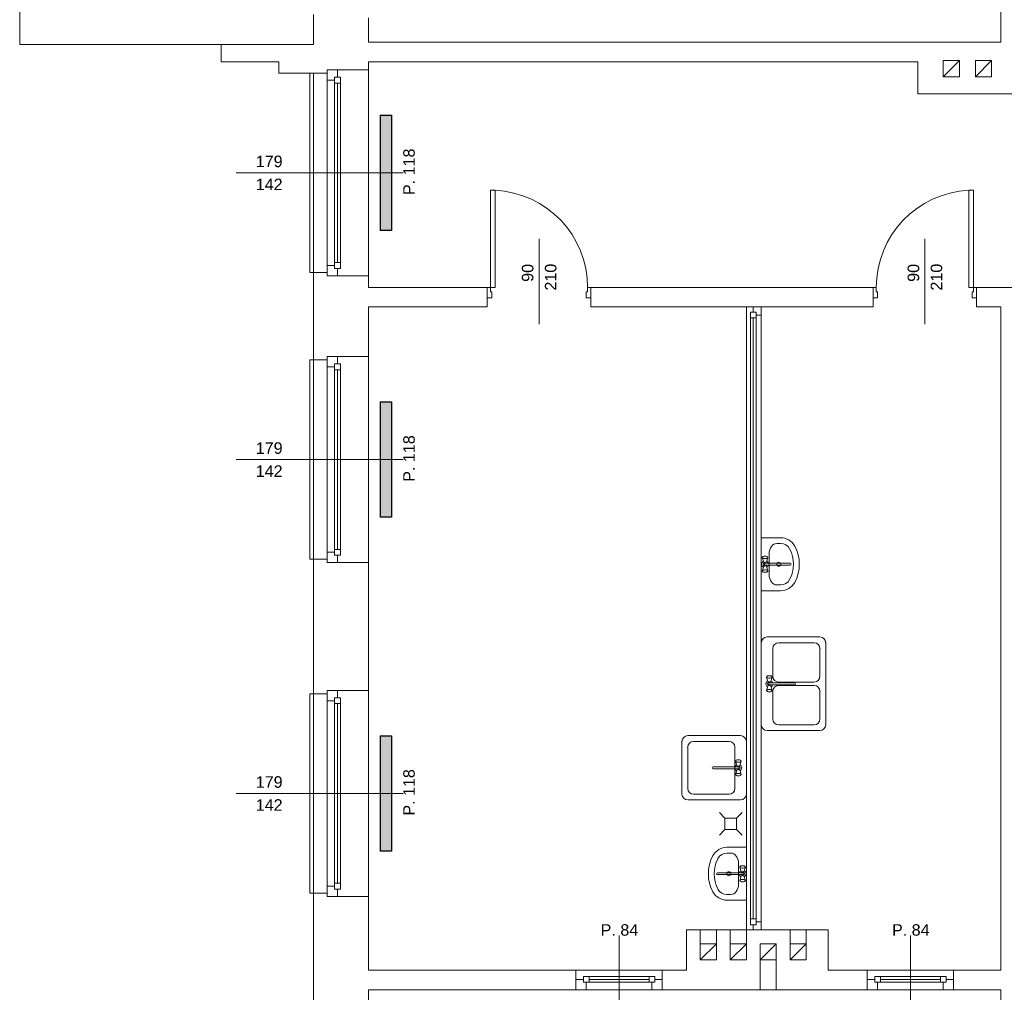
# Model space of a CAD drawing. Header units: millimetres. Extents: x 12683 to 90307, y 30842 to 62253.
# Tile 56 of 152: x 42793 to 43648, y 42301 to 43146. Entities that reach past the tile are written whole.
import ezdxf

# ---------------------------------------------------------------- set-up
doc = ezdxf.new("R2010")
doc.units = ezdxf.units.MM
doc.header["$LTSCALE"] = 0.6
for name, color, linetype, lineweight in [('zzz_podklady_drzwi_opisy', 252, 'Continuous', 15), ('zzz_podklady_okna_opisy', 252, 'Continuous', 15), ('zzz_podklady_sciany', 252, 'Continuous', 15)]:
    doc.layers.add(name, color=color, linetype=linetype, lineweight=lineweight)
doc.layers.add('zzz_podklady_grzejniki_ist', color=252, linetype='Continuous')
doc.styles.add('GENERATED_STYLE_1', font='ARIAL.TTF')

msp = doc.modelspace()

# ---------------------------------------------------------------- hatches: boundary and pattern name
at = {"layer": 'zzz_podklady_grzejniki_ist'}
for points in [[(43105.5, 42963.17), (43115.5, 42963.17), (43115.5, 43063.17), (43105.5, 43063.17)], [(43105.5, 42714.17), (43115.5, 42714.17), (43115.5, 42814.17), (43105.5, 42814.17)], [(43105.5, 42424.17), (43115.5, 42424.17), (43115.5, 42524.17), (43105.5, 42524.17)]]:
    msp.add_hatch(color=256, dxfattribs=at).paths.add_polyline_path(points, flags=0)

# ---------------------------------------------------------------- linework, layer by layer
at = {"layer": 'zzz_podklady_drzwi_opisy'}
for p, q in [((43201.3, 42913.67), (43201.3, 42998.07)), ((43201.3, 42998.07), (43205.3, 42998.07)), ((43205.3, 42998.07), (43205.3, 42913.67)), ((43620.7, 42998.07), (43616.7, 42998.07)), ((43616.7, 42998.07), (43616.7, 42913.67)), ((43620.7, 42913.67), (43620.7, 42998.07)), ((43243.5, 42955.81), (43243.5, 42881.67)), ((43578.5, 42955.81), (43578.5, 42881.67)), ((43198.5, 42913.67), (43201.3, 42913.67)), ((43201.3, 42913.67), (43201.3, 42909.67)), ((43205.3, 42913.67), (43201.3, 42913.67)), ((43285.7, 42909.67), (43285.7, 42913.67)), ((43285.7, 42913.67), (43288.5, 42913.67)), ((43536.3, 42913.67), (43533.5, 42913.67)), ((43536.3, 42909.67), (43536.3, 42913.67)), ((43616.7, 42913.67), (43620.7, 42913.67)), ((43623.5, 42913.67), (43620.7, 42913.67)), ((43620.7, 42913.67), (43620.7, 42909.67)), ((43202.5, 42904.67), (43198.5, 42904.67)), ((43201.3, 42909.67), (43202.5, 42909.67)), ((43202.5, 42909.67), (43202.5, 42904.67)), ((43284.5, 42904.67), (43284.5, 42909.67)), ((43284.5, 42909.67), (43285.7, 42909.67)), ((43288.5, 42904.67), (43284.5, 42904.67)), ((43533.5, 42904.67), (43537.5, 42904.67)), ((43537.5, 42909.67), (43536.3, 42909.67)), ((43537.5, 42904.67), (43537.5, 42909.67)), ((43620.7, 42909.67), (43619.5, 42909.67)), ((43619.5, 42909.67), (43619.5, 42904.67)), ((43619.5, 42904.67), (43623.5, 42904.67))]:
    msp.add_line(p, q, dxfattribs=at)
for centre, start, end in [((43201.3, 42913.67), 0, 87.28354), ((43620.7, 42913.67), 92.71646, 180)]:
    msp.add_arc(centre, 84.4, start, end, dxfattribs=at)
at = {"layer": 'zzz_podklady_grzejniki_ist'}
for p, q in [((43105.5, 43063.17), (43115.5, 43063.17)), ((43105.5, 43063.17), (43105.5, 42963.17)), ((43115.5, 43063.17), (43115.5, 42963.17)), ((43115.5, 42963.17), (43105.5, 42963.17)), ((43105.5, 42814.17), (43115.5, 42814.17)), ((43105.5, 42814.17), (43105.5, 42714.17)), ((43115.5, 42814.17), (43115.5, 42714.17)), ((43115.5, 42714.17), (43105.5, 42714.17)), ((43105.5, 42524.17), (43115.5, 42524.17)), ((43105.5, 42524.17), (43105.5, 42424.17)), ((43115.5, 42524.17), (43115.5, 42424.17)), ((43115.5, 42424.17), (43105.5, 42424.17))]:
    msp.add_line(p, q, dxfattribs=at)
at = {"layer": 'zzz_podklady_sciany'}
for p, q in [((42792.5, 43124.67), (42792.5, 43837.67)), ((43644.5, 43236.67), (43644.5, 43126.67)), ((43047.5, 43150.67), (43047.5, 43124.67)), ((43095.5, 43126.67), (43095.5, 43147.67)), ((43572.5, 43126.67), (43095.5, 43126.67)), ((43644.5, 43126.67), (43572.5, 43126.67)), ((42967.5, 43124.67), (42792.5, 43124.67)), ((43017.5, 43124.67), (42967.5, 43124.67)), ((42967.5, 43124.67), (42967.5, 43109.67)), ((43047.5, 43124.67), (43017.5, 43124.67)), ((42967.5, 43109.67), (43017.5, 43109.67)), ((43017.5, 43109.67), (43017.5, 43099.67)), ((43095.5, 43102.67), (43095.5, 43109.67)), ((43095.5, 43109.67), (43572.5, 43109.67)), ((43572.5, 43109.67), (43572.5, 43081.67)), ((43594.5, 43096.67), (43608.5, 43110.67)), ((43622.5, 43096.67), (43636.5, 43110.67)), ((43059.5, 43099.67), (43059.5, 43102.67)), ((43059.5, 43102.67), (43068.5, 43102.67)), ((43068.5, 43102.67), (43059.5, 43102.67)), ((43059.5, 43102.67), (43068.5, 43102.67)), ((43059.5, 43099.67), (43059.5, 43102.67)), ((43068.5, 43102.67), (43095.5, 43102.67)), ((43095.5, 42923.67), (43095.5, 43102.67)), ((43095.5, 42923.67), (43095.5, 43102.67)), ((43017.5, 43099.67), (43047.5, 43099.67)), ((43044.5, 42926.67), (43044.5, 43099.67)), ((43044.5, 43099.67), (43047.5, 43099.67)), ((43047.5, 43099.67), (43059.5, 43099.67)), ((43047.5, 42926.67), (43047.5, 43099.67)), ((43572.5, 43081.67), (43769.5, 43081.67)), ((43047.5, 42926.67), (43044.5, 42926.67)), ((43047.5, 42926.67), (43059.5, 42926.67)), ((43047.5, 42926.67), (43047.5, 42850.67)), ((43059.5, 42926.67), (43059.5, 42923.67)), ((43059.5, 42926.67), (43059.5, 42923.67)), ((43059.5, 42923.67), (43068.5, 42923.67)), ((43059.5, 42923.67), (43068.5, 42923.67)), ((43059.5, 42923.67), (43068.5, 42923.67)), ((43068.5, 42923.67), (43095.5, 42923.67)), ((43095.5, 42913.67), (43095.5, 42923.67)), ((43198.5, 42913.67), (43095.5, 42913.67)), ((43198.5, 42913.67), (43198.5, 42904.67)), ((43198.5, 42904.67), (43198.5, 42913.67)), ((43198.5, 42913.67), (43198.5, 42904.67)), ((43288.5, 42913.67), (43288.5, 42904.67)), ((43533.5, 42913.67), (43288.5, 42913.67)), ((43288.5, 42913.67), (43288.5, 42904.67)), ((43288.5, 42913.67), (43288.5, 42904.67)), ((43533.5, 42913.67), (43533.5, 42904.67)), ((43533.5, 42913.67), (43533.5, 42904.67)), ((43533.5, 42913.67), (43533.5, 42904.67)), ((43623.5, 42913.67), (43623.5, 42904.67)), ((43697.5, 42913.67), (43623.5, 42913.67)), ((43623.5, 42904.67), (43623.5, 42913.67)), ((43623.5, 42913.67), (43623.5, 42904.67)), ((43198.5, 42904.67), (43198.5, 42896.67)), ((43288.5, 42904.67), (43288.5, 42896.67)), ((43533.5, 42904.67), (43533.5, 42896.67)), ((43623.5, 42904.67), (43623.5, 42896.67)), ((43095.5, 42853.67), (43095.5, 42896.67)), ((43095.5, 42896.67), (43198.5, 42896.67)), ((43288.5, 42896.67), (43423.5, 42896.67)), ((43429.5, 42896.67), (43423.5, 42896.67)), ((43423.5, 42896.67), (43423.5, 42355.67)), ((43436.5, 42896.67), (43429.5, 42896.67)), ((43436.5, 42896.67), (43429.5, 42896.67)), ((43436.5, 42896.67), (43429.5, 42896.67)), ((43436.5, 42896.67), (43533.5, 42896.67)), ((43436.5, 42896.67), (43436.5, 42355.67)), ((43623.5, 42896.67), (43644.5, 42896.67)), ((43644.5, 42896.67), (43644.5, 42320.67)), ((43059.5, 42850.67), (43059.5, 42853.67)), ((43059.5, 42853.67), (43068.5, 42853.67)), ((43059.5, 42853.67), (43068.5, 42853.67)), ((43059.5, 42853.67), (43068.5, 42853.67)), ((43059.5, 42850.67), (43059.5, 42853.67)), ((43068.5, 42853.67), (43095.5, 42853.67)), ((43095.5, 42853.67), (43095.5, 42674.67)), ((43095.5, 42853.67), (43095.5, 42674.67)), ((43047.5, 42850.67), (43044.5, 42850.67)), ((43044.5, 42850.67), (43044.5, 42677.67)), ((43047.5, 42850.67), (43059.5, 42850.67)), ((43047.5, 42850.67), (43047.5, 42677.67)), ((43449.94, 42691.24), (43453.3, 42691.24)), ((43443.27, 42682.35), (43443.27, 42664.13)), ((43044.5, 42677.67), (43047.5, 42677.67)), ((43047.5, 42677.67), (43059.5, 42677.67)), ((43047.5, 42677.67), (43047.5, 42560.67)), ((43059.5, 42677.67), (43059.5, 42674.67)), ((43059.5, 42677.67), (43059.5, 42674.67)), ((43059.5, 42674.67), (43068.5, 42674.67)), ((43068.5, 42674.67), (43059.5, 42674.67)), ((43059.5, 42674.67), (43068.5, 42674.67)), ((43068.5, 42674.67), (43095.5, 42674.67)), ((43095.5, 42563.67), (43095.5, 42674.67)), ((43440.97, 42678.28), (43441.61, 42678.47)), ((43440.98, 42675.25), (43442.17, 42678.99)), ((43441.65, 42679.79), (43441.31, 42680)), ((43441.61, 42678.47), (43442.03, 42678.71)), ((43442.03, 42679.27), (43441.65, 42679.79)), ((43442.17, 42678.99), (43442.03, 42679.27)), ((43442.03, 42678.71), (43442.17, 42678.99)), ((43441.61, 42668), (43440.97, 42668.19)), ((43440.98, 42671.23), (43442.17, 42667.48)), ((43441.31, 42666.47), (43441.65, 42666.68)), ((43442.03, 42667.76), (43441.61, 42668)), ((43442.03, 42667.2), (43441.65, 42666.68)), ((43442.17, 42667.48), (43442.03, 42667.76)), ((43442.03, 42667.2), (43442.17, 42667.48)), ((43443.27, 42664.13), (43443.27, 42664.13)), ((43449.94, 42655.24), (43453.3, 42655.24)), ((43441.5, 42610.06), (43487.38, 42610.06)), ((43451.5, 42605.06), (43482.38, 42605.06)), ((43492.38, 42605.06), (43492.38, 42533.78)), ((43446.5, 42575.92), (43446.5, 42600.06)), ((43487.38, 42600.06), (43487.38, 42575.92)), ((43441.1, 42575.18), (43441.25, 42575.46)), ((43441.25, 42574.9), (43441.1, 42575.18)), ((43442.3, 42571.43), (43441.1, 42575.18)), ((43441.25, 42575.46), (43441.62, 42575.98)), ((43441.66, 42574.65), (43441.25, 42574.9)), ((43441.62, 42575.98), (43441.97, 42576.18)), ((43442.3, 42574.47), (43441.66, 42574.65)), ((43441.97, 42576.18), (43442.5, 42576.34)), ((43443.09, 42574.37), (43442.3, 42574.47)), ((43442.5, 42576.34), (43443.16, 42576.42)), ((43443.92, 42574.37), (43443.09, 42574.37)), ((43443.16, 42576.42), (43443.85, 42576.42)), ((43443.85, 42576.42), (43444.5, 42576.34)), ((43444.7, 42574.47), (43443.92, 42574.37)), ((43444.5, 42576.34), (43445.04, 42576.18)), ((43445.34, 42574.65), (43444.7, 42574.47)), ((43444.71, 42571.43), (43445.9, 42575.18)), ((43445.04, 42576.18), (43445.38, 42575.98)), ((43445.76, 42574.9), (43445.34, 42574.65)), ((43445.76, 42575.46), (43445.38, 42575.98)), ((43445.76, 42575.46), (43445.9, 42575.18)), ((43445.9, 42575.18), (43445.76, 42574.9)), ((43482.38, 42570.92), (43451.5, 42570.92)), ((43059.5, 42560.67), (43059.5, 42563.67)), ((43059.5, 42563.67), (43068.5, 42563.67)), ((43059.5, 42563.67), (43068.5, 42563.67)), ((43059.5, 42563.67), (43068.5, 42563.67)), ((43059.5, 42560.67), (43059.5, 42563.67)), ((43068.5, 42563.67), (43095.5, 42563.67)), ((43095.5, 42563.67), (43095.5, 42384.67)), ((43095.5, 42563.67), (43095.5, 42384.67)), ((43442.3, 42567.41), (43441.1, 42563.66)), ((43441.1, 42563.66), (43441.25, 42563.94)), ((43441.25, 42563.38), (43441.1, 42563.66)), ((43441.25, 42563.94), (43441.66, 42564.19)), ((43441.25, 42563.38), (43441.62, 42562.86)), ((43441.97, 42562.66), (43441.62, 42562.86)), ((43441.66, 42564.19), (43442.3, 42564.37)), ((43442.5, 42562.51), (43441.97, 42562.66)), ((43442.3, 42564.37), (43443.09, 42564.47)), ((43443.16, 42562.42), (43442.5, 42562.51)), ((43443.09, 42564.47), (43443.92, 42564.47)), ((43443.85, 42562.42), (43443.16, 42562.42)), ((43443.36, 42570.21), (43465.39, 42570.21)), ((43465.39, 42568.63), (43443.36, 42568.63)), ((43444.5, 42562.51), (43443.85, 42562.42)), ((43443.92, 42564.47), (43444.7, 42564.37)), ((43445.04, 42562.66), (43444.5, 42562.51)), ((43444.7, 42564.37), (43445.34, 42564.19)), ((43444.71, 42567.41), (43445.9, 42563.66)), ((43445.38, 42562.86), (43445.04, 42562.66)), ((43445.34, 42564.19), (43445.76, 42563.94)), ((43445.76, 42563.38), (43445.38, 42562.86)), ((43445.76, 42563.94), (43445.9, 42563.66)), ((43445.9, 42563.66), (43445.76, 42563.38)), ((43446.5, 42538.78), (43446.5, 42562.92)), ((43451.5, 42567.92), (43482.38, 42567.92)), ((43487.38, 42562.92), (43487.38, 42538.78)), ((43047.5, 42560.67), (43044.5, 42560.67)), ((43044.5, 42560.67), (43044.5, 42387.67)), ((43047.5, 42560.67), (43059.5, 42560.67)), ((43047.5, 42560.67), (43047.5, 42387.67)), ((43487.38, 42528.78), (43441.5, 42528.78)), ((43482.38, 42533.78), (43451.5, 42533.78)), ((43367.62, 42519.35), (43367.62, 42473.47)), ((43418.5, 42524.35), (43372.62, 42524.35)), ((43408.5, 42519.35), (43377.62, 42519.35)), ((43372.62, 42514.35), (43372.62, 42478.47)), ((43413.5, 42478.47), (43413.5, 42514.35)), ((43414.25, 42502.45), (43414.1, 42502.17)), ((43414.1, 42502.17), (43414.25, 42501.89)), ((43415.3, 42498.42), (43414.1, 42502.17)), ((43414.25, 42502.45), (43414.62, 42502.97)), ((43414.97, 42503.17), (43414.62, 42502.97)), ((43415.5, 42503.33), (43414.97, 42503.17)), ((43416.16, 42503.41), (43415.5, 42503.33)), ((43416.85, 42503.41), (43416.16, 42503.41)), ((43417.5, 42503.33), (43416.85, 42503.41)), ((43418.04, 42503.17), (43417.5, 42503.33)), ((43417.71, 42498.42), (43418.9, 42502.17)), ((43418.38, 42502.97), (43418.04, 42503.17)), ((43418.76, 42502.45), (43418.38, 42502.97)), ((43418.9, 42502.17), (43418.76, 42502.45)), ((43418.76, 42501.89), (43418.9, 42502.17)), ((43416.64, 42497.2), (43394.62, 42497.2)), ((43394.62, 42495.62), (43416.64, 42495.62)), ((43415.3, 42494.4), (43414.1, 42490.65)), ((43414.25, 42501.89), (43414.66, 42501.64)), ((43414.66, 42501.64), (43415.3, 42501.46)), ((43415.3, 42501.46), (43416.09, 42501.36)), ((43416.09, 42501.36), (43416.92, 42501.36)), ((43416.92, 42501.36), (43417.7, 42501.46)), ((43417.7, 42501.46), (43418.34, 42501.64)), ((43417.71, 42494.4), (43418.9, 42490.65)), ((43418.34, 42501.64), (43418.76, 42501.89)), ((43414.25, 42490.93), (43414.1, 42490.65)), ((43414.1, 42490.65), (43414.25, 42490.37)), ((43414.66, 42491.18), (43414.25, 42490.93)), ((43414.25, 42490.37), (43414.62, 42489.86)), ((43414.62, 42489.86), (43414.97, 42489.65)), ((43415.3, 42491.36), (43414.66, 42491.18)), ((43414.97, 42489.65), (43415.5, 42489.5)), ((43416.09, 42491.46), (43415.3, 42491.36)), ((43415.5, 42489.5), (43416.16, 42489.42)), ((43416.92, 42491.46), (43416.09, 42491.46)), ((43416.16, 42489.42), (43416.85, 42489.42)), ((43416.85, 42489.42), (43417.5, 42489.5)), ((43417.7, 42491.36), (43416.92, 42491.46)), ((43417.5, 42489.5), (43418.04, 42489.65)), ((43418.34, 42491.18), (43417.7, 42491.36)), ((43418.04, 42489.65), (43418.38, 42489.86)), ((43418.76, 42490.93), (43418.34, 42491.18)), ((43418.76, 42490.37), (43418.38, 42489.86)), ((43418.9, 42490.65), (43418.76, 42490.93)), ((43418.76, 42490.37), (43418.9, 42490.65)), ((43372.62, 42468.47), (43418.5, 42468.47)), ((43377.62, 42473.47), (43408.5, 42473.47)), ((43404.95, 42452.79), (43400.1, 42457.64)), ((43404.95, 42452.79), (43414.95, 42452.79)), ((43404.95, 42452.79), (43404.95, 42442.79)), ((43414.95, 42452.79), (43419.8, 42457.64)), ((43414.95, 42452.79), (43414.95, 42442.79)), ((43404.95, 42442.79), (43400.1, 42437.94)), ((43414.95, 42442.79), (43404.95, 42442.79)), ((43414.95, 42442.79), (43419.8, 42437.94)), ((43410.06, 42422.42), (43406.7, 42422.42)), ((43416.73, 42413.53), (43416.73, 42395.31)), ((43417.83, 42410.17), (43417.98, 42410.45)), ((43417.98, 42409.89), (43417.83, 42410.17)), ((43419.03, 42406.43), (43417.83, 42410.17)), ((43417.98, 42410.45), (43418.35, 42410.97)), ((43418.39, 42409.65), (43417.98, 42409.89)), ((43418.35, 42410.97), (43418.7, 42411.18)), ((43419.03, 42409.46), (43418.39, 42409.65)), ((43418.7, 42411.18), (43419.23, 42411.33)), ((43419.82, 42409.37), (43419.03, 42409.46)), ((43419.23, 42411.33), (43419.89, 42411.41)), ((43420.65, 42409.37), (43419.82, 42409.37)), ((43419.89, 42411.41), (43420.58, 42411.41)), ((43420.58, 42411.41), (43421.23, 42411.33)), ((43421.43, 42409.46), (43420.65, 42409.37)), ((43421.23, 42411.33), (43421.77, 42411.18)), ((43422.07, 42409.65), (43421.43, 42409.46)), ((43421.44, 42406.43), (43422.63, 42410.17)), ((43421.77, 42411.18), (43422.11, 42410.97)), ((43422.49, 42409.89), (43422.07, 42409.65)), ((43422.49, 42410.45), (43422.11, 42410.97)), ((43422.49, 42410.45), (43422.63, 42410.17)), ((43422.63, 42410.17), (43422.49, 42409.89)), ((43398.35, 42405.2), (43420.37, 42405.2)), ((43420.37, 42403.63), (43398.35, 42403.63)), ((43419.03, 42402.41), (43417.83, 42398.66)), ((43419.03, 42399.37), (43419.82, 42399.46)), ((43419.82, 42399.46), (43420.65, 42399.46)), ((43420.65, 42399.46), (43421.43, 42399.37)), ((43421.44, 42402.41), (43422.63, 42398.66)), ((43416.74, 42395.31), (43416.73, 42395.31)), ((43417.83, 42398.66), (43417.98, 42398.94)), ((43417.98, 42398.38), (43417.83, 42398.66)), ((43417.98, 42398.94), (43418.39, 42399.18)), ((43417.98, 42398.38), (43418.35, 42397.86)), ((43418.7, 42397.65), (43418.35, 42397.86)), ((43418.39, 42399.18), (43419.03, 42399.37)), ((43419.23, 42397.5), (43418.7, 42397.65)), ((43419.89, 42397.42), (43419.23, 42397.5)), ((43420.58, 42397.42), (43419.89, 42397.42)), ((43421.23, 42397.5), (43420.58, 42397.42)), ((43421.77, 42397.65), (43421.23, 42397.5)), ((43421.43, 42399.37), (43422.07, 42399.18)), ((43422.11, 42397.86), (43421.77, 42397.65)), ((43422.07, 42399.18), (43422.49, 42398.94)), ((43422.49, 42398.38), (43422.11, 42397.86)), ((43422.49, 42398.94), (43422.63, 42398.66)), ((43422.63, 42398.66), (43422.49, 42398.38)), ((43044.5, 42387.67), (43047.5, 42387.67)), ((43047.5, 42387.67), (43059.5, 42387.67)), ((43047.5, 42387.67), (43047.5, 42224.61)), ((43059.5, 42387.67), (43059.5, 42384.67)), ((43059.5, 42387.67), (43059.5, 42384.67)), ((43059.5, 42384.67), (43068.5, 42384.67)), ((43068.5, 42384.67), (43059.5, 42384.67)), ((43059.5, 42384.67), (43068.5, 42384.67)), ((43068.5, 42384.67), (43095.5, 42384.67)), ((43095.5, 42320.67), (43095.5, 42384.67)), ((43410.06, 42386.42), (43406.7, 42386.42)), ((43423.5, 42355.67), (43371.5, 42355.67)), ((43371.5, 42355.67), (43371.5, 42320.67)), ((43383.5, 42343.67), (43383.5, 42355.67)), ((43397.5, 42343.67), (43397.5, 42355.67)), ((43409.5, 42343.67), (43409.5, 42355.67)), ((43429.5, 42355.67), (43423.5, 42355.67)), ((43423.5, 42343.67), (43423.5, 42355.67)), ((43436.5, 42355.67), (43429.5, 42355.67)), ((43429.5, 42355.67), (43436.5, 42355.67)), ((43436.5, 42355.67), (43429.5, 42355.67)), ((43494.5, 42355.67), (43436.5, 42355.67)), ((43461.5, 42343.67), (43461.5, 42355.67)), ((43475.5, 42343.67), (43475.5, 42355.67)), ((43494.5, 42320.67), (43494.5, 42355.67)), ((43383.5, 42329.67), (43397.5, 42343.67)), ((43409.5, 42329.67), (43423.5, 42343.67)), ((43435.5, 42329.67), (43449.5, 42343.67)), ((43461.5, 42329.67), (43475.5, 42343.67)), ((43435.5, 42329.67), (43435.5, 42303.67)), ((43449.5, 42329.67), (43449.5, 42303.67)), ((43275.5, 42320.67), (43095.5, 42320.67)), ((43275.5, 42312.67), (43275.5, 42320.67)), ((43275.5, 42320.67), (43350.5, 42320.67)), ((43350.5, 42312.67), (43350.5, 42320.67)), ((43371.5, 42320.67), (43350.5, 42320.67)), ((43528.5, 42320.67), (43494.5, 42320.67)), ((43528.5, 42312.67), (43528.5, 42320.67)), ((43603.5, 42320.67), (43528.5, 42320.67)), ((43603.5, 42312.67), (43603.5, 42320.67)), ((43644.5, 42320.67), (43603.5, 42320.67)), ((43275.5, 42303.67), (43275.5, 42312.67)), ((43275.5, 42303.67), (43275.5, 42312.67)), ((43275.5, 42303.67), (43275.5, 42312.67)), ((43350.5, 42303.67), (43350.5, 42312.67)), ((43350.5, 42312.67), (43350.5, 42303.67)), ((43350.5, 42303.67), (43350.5, 42312.67)), ((43528.5, 42303.67), (43528.5, 42312.67)), ((43528.5, 42312.67), (43528.5, 42303.67)), ((43528.5, 42303.67), (43528.5, 42312.67)), ((43603.5, 42303.67), (43603.5, 42312.67)), ((43603.5, 42303.67), (43603.5, 42312.67)), ((43603.5, 42303.67), (43603.5, 42312.67)), ((43095.5, 42227.61), (43095.5, 42303.67)), ((43095.5, 42303.67), (43275.5, 42303.67)), ((43275.5, 42303.67), (43350.5, 42303.67)), ((43350.5, 42303.67), (43371.5, 42303.67)), ((43371.5, 42303.67), (43494.5, 42303.67)), ((43494.5, 42303.67), (43528.5, 42303.67)), ((43603.5, 42303.67), (43528.5, 42303.67)), ((43603.5, 42303.67), (43644.5, 42303.67)), ((43644.5, 42303.67), (43644.5, 41782.67))]:
    msp.add_line(p, q, dxfattribs=at)
at = {"layer": 'zzz_podklady_sciany', "flags": 128}
for points in [[(43594.5, 43096.67), (43608.5, 43096.67), (43608.5, 43110.67), (43594.5, 43110.67)], [(43622.5, 43096.67), (43636.5, 43096.67), (43636.5, 43110.67), (43622.5, 43110.67)], [(43383.5, 42329.67), (43397.5, 42329.67), (43397.5, 42343.67), (43383.5, 42343.67)], [(43409.5, 42329.67), (43423.5, 42329.67), (43423.5, 42343.67), (43409.5, 42343.67)], [(43435.5, 42329.67), (43449.5, 42329.67), (43449.5, 42343.67), (43435.5, 42343.67)], [(43461.5, 42329.67), (43475.5, 42329.67), (43475.5, 42343.67), (43461.5, 42343.67)]]:
    msp.add_lwpolyline(points, close=True, dxfattribs=at)
at = {"layer": 'zzz_podklady_sciany'}
for centre in [(43451.69, 42673.24), (43408.31, 42404.42)]:
    msp.add_circle(centre, 1.75, dxfattribs=at)
for centre, radius, start, end in [((43453.3, 42682.35), 13.89, 28.47456, 90), ((43453.3, 42682.35), 8.89, 28.47456, 90), ((43436.5, 42673.24), 28, 331.52544, 28.47456), ((43436.5, 42673.24), 33, 331.52544, 28.47456), ((43439.77, 42673.24), 3, 15.22531, 62.02347), ((43461.66, 42673.24), 0.788, 270, 90), ((43439.77, 42673.24), 3, 297.97653, 344.77469), ((43453.3, 42664.12), 8.89, 270, 331.52544), ((43453.3, 42664.12), 13.89, 270, 331.52544), ((43451.5, 42600.06), 5, 90, 180), ((43482.38, 42600.06), 5, 0, 90), ((43487.38, 42605.06), 5, 0, 90), ((43443.5, 42569.42), 1.68, 28.05488, 331.94512), ((43443.5, 42569.42), 3, 15.22531, 62.02347), ((43451.5, 42575.92), 5, 180, 270), ((43482.38, 42575.92), 5, 270, 0), ((43443.5, 42569.42), 0.8, 100, 260), ((43443.5, 42569.42), 3, 297.97653, 344.77469), ((43451.5, 42562.92), 5, 90, 180), ((43465.39, 42569.42), 0.788, 270, 90), ((43482.38, 42562.92), 5, 0, 90), ((43451.5, 42538.78), 5, 180, 270), ((43482.38, 42538.78), 5, 270, 0), ((43487.38, 42533.78), 5, 270, 0), ((43372.62, 42519.35), 5, 90, 180), ((43377.62, 42514.35), 5, 90, 180), ((43408.5, 42514.35), 5, 0, 90), ((43394.62, 42496.41), 0.788, 90, 270), ((43416.5, 42496.41), 3, 117.97653, 164.77469), ((43416.5, 42496.41), 3, 195.22531, 242.02347), ((43416.5, 42496.41), 1.68, 208.05488, 151.94512), ((43416.5, 42496.41), 0.8, 280, 80), ((43416.5, 42496.41), 3, 297.97653, 62.02347), ((43377.62, 42478.47), 5, 180, 270), ((43408.5, 42478.47), 5, 270, 0), ((43372.62, 42473.47), 5, 180, 270), ((43406.7, 42413.53), 13.89, 90, 151.52544), ((43423.5, 42404.42), 33, 151.52544, 208.47456), ((43423.5, 42404.42), 28, 151.52544, 208.47456), ((43406.7, 42413.53), 8.89, 90, 151.52544), ((43398.35, 42404.42), 0.788, 90, 270), ((43420.23, 42404.42), 3, 117.97653, 164.77469), ((43420.23, 42404.42), 3, 195.22531, 242.02347), ((43420.23, 42404.42), 1.68, 208.05488, 151.94512), ((43420.23, 42404.42), 0.8, 280, 80), ((43406.7, 42395.3), 8.89, 208.47456, 270), ((43406.7, 42395.3), 13.89, 208.47456, 270)]:
    msp.add_arc(centre, radius, start, end, dxfattribs=at)
for centre, major_axis, start_param, end_param in [((43449.94, 42682.35), (0, -8.89), 3.141593, 4.712389), ((43449.94, 42664.13), (0, 8.89), 1.570796, 3.141593)]:
    msp.add_ellipse(centre, major_axis=major_axis, ratio=0.750558, start_param=start_param, end_param=end_param, dxfattribs=at)
at = {"layer": 'zzz_podklady_sciany', "extrusion": (0, 0, -1)}
for centre, major_axis, start_param, end_param in [((43410.06, 42413.53), (0, -8.89), 3.141593, 4.712389), ((43410.06, 42395.31), (0, 8.89), 1.570796, 3.141593)]:
    msp.add_ellipse(centre, major_axis=major_axis, ratio=0.750558, start_param=start_param, end_param=end_param, dxfattribs=at)
at = {"layer": 'zzz_podklady_sciany'}
for p in [(43492.38, 42605.06), (43487.38, 42600.06), (43487.38, 42562.92), (43367.62, 42519.35), (43372.62, 42514.35)]:
    msp.add_point(p, dxfattribs=at)

# ---------------------------------------------------------------- texts
at = {"layer": 'zzz_podklady_drzwi_opisy', "char_height": 10, "attachment_point": 7, "rotation": 90, "style": 'GENERATED_STYLE_1'}
for s, insert in [('{90}', (43238.71, 42918.49)), ('{210}', (43258.71, 42910.9)), ('{90}', (43573.71, 42918.49)), ('{210}', (43593.71, 42910.9))]:
    msp.add_mtext(s, dxfattribs=dict(at, insert=insert))
at = {"layer": 'zzz_podklady_drzwi_opisy', "char_height": 10, "attachment_point": 7, "style": 'GENERATED_STYLE_1'}
for insert in [(43297, 42350.46), (43550, 42350.46)]:
    msp.add_mtext('{P. 84}', dxfattribs=dict(at, insert=insert))
at = {"layer": 'zzz_podklady_okna_opisy', "char_height": 10, "attachment_point": 7, "style": 'GENERATED_STYLE_1'}
for s, insert in [('{179}', (42997.5, 43017.96)), ('{142}', (42997.5, 42998.13)), ('{179}', (42997.5, 42768.96)), ('{142}', (42997.5, 42749.13)), ('{179}', (42997.5, 42478.96)), ('{142}', (42997.5, 42459.13))]:
    msp.add_mtext(s, dxfattribs=dict(at, insert=insert))
at = {"layer": 'zzz_podklady_okna_opisy', "char_height": 10, "attachment_point": 7, "rotation": 90, "style": 'GENERATED_STYLE_1'}
for insert in [(43135.71, 42993.88), (43135.71, 42744.88), (43135.71, 42454.88)]:
    msp.add_mtext('{P. 118}', dxfattribs=dict(at, insert=insert))

# ---------------------------------------------------------------- wipeouts: each hides what was drawn before it
at = {"ltscale": 6365.643843}
for points in [[(43071, 43091.17), (43066, 43091.17), (43066, 43093.67), (43059.5, 43093.67), (43059.5, 42932.67), (43066, 42932.67), (43066, 42935.17), (43071, 42935.17)], [(43071, 42686.17), (43066, 42686.17), (43066, 42683.67), (43059.5, 42683.67), (43059.5, 42844.67), (43066, 42844.67), (43066, 42842.17), (43071, 42842.17)], [(43071, 42396.17), (43066, 42396.17), (43066, 42393.67), (43059.5, 42393.67), (43059.5, 42554.67), (43066, 42554.67), (43066, 42552.17), (43071, 42552.17)]]:
    msp.add_wipeout(points, dxfattribs=at).dxf.layer = 'zzz_podklady_sciany'

# ---------------------------------------------------------------- next in the draw order: linework, layer by layer
at = {"layer": 'zzz_podklady_okna_opisy'}
for p, q in [((42980.36, 43013.17), (43125.5, 43013.17)), ((42980.36, 42764.17), (43125.5, 42764.17)), ((42980.36, 42474.17), (43125.5, 42474.17))]:
    msp.add_line(p, q, dxfattribs=at)
at = {"layer": 'zzz_podklady_sciany'}
for p, q in [((43059.5, 43102.67), (43059.5, 43093.67)), ((43068.5, 43096.17), (43068.5, 43102.67)), ((43059.5, 43093.67), (43066, 43093.67)), ((43059.5, 43093.67), (43059.5, 42932.67)), ((43066, 43093.67), (43066, 43096.17)), ((43066, 43096.17), (43068.5, 43096.17)), ((43066, 43096.17), (43066, 43091.17)), ((43071, 43096.17), (43066, 43096.17)), ((43071, 43091.17), (43071, 43096.17)), ((43066, 42935.17), (43066, 43091.17)), ((43066, 43091.17), (43071, 43091.17)), ((43068.5, 42935.17), (43068.5, 43091.17)), ((43071, 42935.17), (43071, 43091.17)), ((43071, 42935.17), (43071, 43091.17)), ((43066, 42932.67), (43059.5, 42932.67)), ((43059.5, 42932.67), (43059.5, 42923.67)), ((43071, 42935.17), (43066, 42935.17)), ((43066, 42935.17), (43066, 42930.17)), ((43066, 42930.17), (43066, 42932.67)), ((43068.5, 42930.17), (43066, 42930.17)), ((43066, 42930.17), (43071, 42930.17)), ((43068.5, 42923.67), (43068.5, 42930.17)), ((43071, 42930.17), (43071, 42935.17)), ((43059.5, 42844.67), (43059.5, 42853.67)), ((43068.5, 42853.67), (43068.5, 42847.17)), ((43066, 42844.67), (43059.5, 42844.67)), ((43059.5, 42683.67), (43059.5, 42844.67)), ((43068.5, 42847.17), (43066, 42847.17)), ((43066, 42847.17), (43066, 42844.67)), ((43066, 42842.17), (43066, 42847.17)), ((43066, 42847.17), (43071, 42847.17)), ((43071, 42847.17), (43071, 42842.17)), ((43066, 42842.17), (43066, 42686.17)), ((43071, 42842.17), (43066, 42842.17)), ((43068.5, 42842.17), (43068.5, 42686.17)), ((43071, 42842.17), (43071, 42686.17)), ((43071, 42842.17), (43071, 42686.17)), ((43059.5, 42674.67), (43059.5, 42683.67)), ((43059.5, 42683.67), (43066, 42683.67)), ((43066, 42681.17), (43066, 42686.17)), ((43066, 42686.17), (43071, 42686.17)), ((43066, 42683.67), (43066, 42681.17)), ((43071, 42686.17), (43071, 42681.17)), ((43066, 42681.17), (43068.5, 42681.17)), ((43071, 42681.17), (43066, 42681.17)), ((43068.5, 42681.17), (43068.5, 42674.67)), ((43059.5, 42554.67), (43059.5, 42563.67)), ((43068.5, 42563.67), (43068.5, 42557.17)), ((43066, 42554.67), (43059.5, 42554.67)), ((43059.5, 42393.67), (43059.5, 42554.67)), ((43068.5, 42557.17), (43066, 42557.17)), ((43066, 42557.17), (43066, 42554.67)), ((43066, 42552.17), (43066, 42557.17)), ((43066, 42557.17), (43071, 42557.17)), ((43071, 42557.17), (43071, 42552.17)), ((43066, 42552.17), (43066, 42396.17)), ((43071, 42552.17), (43066, 42552.17)), ((43068.5, 42552.17), (43068.5, 42396.17)), ((43071, 42552.17), (43071, 42396.17)), ((43071, 42552.17), (43071, 42396.17)), ((43059.5, 42384.67), (43059.5, 42393.67)), ((43059.5, 42393.67), (43066, 42393.67)), ((43066, 42391.17), (43066, 42396.17)), ((43066, 42396.17), (43071, 42396.17)), ((43066, 42393.67), (43066, 42391.17)), ((43066, 42391.17), (43068.5, 42391.17)), ((43071, 42391.17), (43066, 42391.17)), ((43068.5, 42391.17), (43068.5, 42384.67)), ((43071, 42396.17), (43071, 42391.17))]:
    msp.add_line(p, q, dxfattribs=at)

# ---------------------------------------------------------------- next in the draw order: wipeouts: each hides what was drawn before it
at = {"ltscale": 20983.027336}
msp.add_wipeout([(43427, 42365.17), (43432, 42365.17), (43432, 42362.67), (43436.5, 42362.67), (43436.5, 42889.67), (43432, 42889.67), (43432, 42887.17), (43427, 42887.17)], dxfattribs=at).dxf.layer = 'zzz_podklady_sciany'
at = {"ltscale": 2257.646072}
for points in [[(43339, 42315.17), (43339, 42310.17), (43341.5, 42310.17), (43341.5, 42303.67), (43284.5, 42303.67), (43284.5, 42310.17), (43287, 42310.17), (43287, 42315.17)], [(43540, 42315.17), (43540, 42310.17), (43537.5, 42310.17), (43537.5, 42303.67), (43594.5, 42303.67), (43594.5, 42310.17), (43592, 42310.17), (43592, 42315.17)]]:
    msp.add_wipeout(points, dxfattribs=at).dxf.layer = 'zzz_podklady_sciany'

# ---------------------------------------------------------------- next in the draw order: linework, layer by layer
at = {"layer": 'zzz_podklady_drzwi_opisy'}
for p, q in [((43313, 42236.53), (43313, 42350.67)), ((43566, 42236.53), (43566, 42350.67))]:
    msp.add_line(p, q, dxfattribs=at)
at = {"layer": 'zzz_podklady_sciany'}
for p, q in [((43429.5, 42896.67), (43429.5, 42892.17)), ((43436.5, 42889.67), (43436.5, 42896.67)), ((43427, 42892.17), (43427, 42887.17)), ((43432, 42892.17), (43427, 42892.17)), ((43427, 42887.17), (43427, 42365.17)), ((43427, 42887.17), (43427, 42365.17)), ((43427, 42887.17), (43432, 42887.17)), ((43429.5, 42892.17), (43432, 42892.17)), ((43429.5, 42887.17), (43429.5, 42365.17)), ((43432, 42892.17), (43432, 42889.67)), ((43432, 42887.17), (43432, 42892.17)), ((43432, 42889.67), (43436.5, 42889.67)), ((43432, 42887.17), (43432, 42365.17)), ((43436.5, 42362.67), (43436.5, 42889.67)), ((43436.5, 42696.23), (43453.3, 42696.23)), ((43436.5, 42696.23), (43436.5, 42650.24)), ((43437.52, 42679.27), (43437.37, 42678.99)), ((43437.37, 42678.99), (43437.52, 42678.71)), ((43438.57, 42675.25), (43437.37, 42678.99)), ((43437.52, 42679.27), (43437.89, 42679.79)), ((43437.52, 42678.71), (43437.93, 42678.47)), ((43438.24, 42680), (43437.89, 42679.79)), ((43437.93, 42678.47), (43438.57, 42678.28)), ((43438.77, 42680.15), (43438.24, 42680)), ((43438.57, 42678.28), (43439.36, 42678.19)), ((43439.43, 42680.23), (43438.77, 42680.15)), ((43439.36, 42678.19), (43440.19, 42678.19)), ((43440.12, 42680.23), (43439.43, 42680.23)), ((43461.66, 42674.02), (43439.63, 42674.02)), ((43440.77, 42680.15), (43440.12, 42680.23)), ((43440.19, 42678.19), (43440.97, 42678.28)), ((43441.31, 42680), (43440.77, 42680.15)), ((43438.57, 42671.23), (43437.37, 42667.48)), ((43437.52, 42667.76), (43437.37, 42667.48)), ((43437.37, 42667.48), (43437.52, 42667.2)), ((43437.93, 42668), (43437.52, 42667.76)), ((43437.52, 42667.2), (43437.89, 42666.68)), ((43437.89, 42666.68), (43438.24, 42666.47)), ((43438.57, 42668.19), (43437.93, 42668)), ((43438.24, 42666.47), (43438.77, 42666.32)), ((43439.36, 42668.28), (43438.57, 42668.19)), ((43438.77, 42666.32), (43439.43, 42666.24)), ((43440.19, 42668.28), (43439.36, 42668.28)), ((43439.43, 42666.24), (43440.12, 42666.24)), ((43439.63, 42672.45), (43461.66, 42672.45)), ((43440.12, 42666.24), (43440.77, 42666.32)), ((43440.97, 42668.19), (43440.19, 42668.28)), ((43440.77, 42666.32), (43441.31, 42666.47)), ((43436.5, 42650.24), (43453.3, 42650.24)), ((43436.5, 42533.78), (43436.5, 42605.06)), ((43423.5, 42473.47), (43423.5, 42519.35)), ((43423.5, 42427.41), (43406.7, 42427.41)), ((43423.5, 42427.41), (43423.5, 42381.42)), ((43423.5, 42381.42), (43406.7, 42381.42)), ((43432, 42365.17), (43427, 42365.17)), ((43427, 42365.17), (43427, 42360.17)), ((43427, 42360.17), (43432, 42360.17)), ((43432, 42360.17), (43429.5, 42360.17)), ((43429.5, 42360.17), (43429.5, 42355.67)), ((43432, 42360.17), (43432, 42365.17)), ((43436.5, 42362.67), (43432, 42362.67)), ((43432, 42362.67), (43432, 42360.17)), ((43436.5, 42355.67), (43436.5, 42362.67)), ((43282, 42315.17), (43287, 42315.17)), ((43282, 42310.17), (43282, 42315.17)), ((43287, 42315.17), (43339, 42315.17)), ((43287, 42315.17), (43339, 42315.17)), ((43287, 42315.17), (43287, 42310.17)), ((43339, 42310.17), (43339, 42315.17)), ((43339, 42315.17), (43344, 42315.17)), ((43344, 42315.17), (43344, 42310.17)), ((43540, 42315.17), (43535, 42315.17)), ((43535, 42315.17), (43535, 42310.17)), ((43592, 42315.17), (43540, 42315.17)), ((43592, 42315.17), (43540, 42315.17)), ((43540, 42310.17), (43540, 42315.17)), ((43597, 42315.17), (43592, 42315.17)), ((43592, 42315.17), (43592, 42310.17)), ((43597, 42310.17), (43597, 42315.17)), ((43275.5, 42312.67), (43282, 42312.67)), ((43282, 42312.67), (43282, 42310.17)), ((43282, 42310.17), (43284.5, 42310.17)), ((43287, 42310.17), (43282, 42310.17)), ((43284.5, 42310.17), (43284.5, 42303.67)), ((43287, 42312.67), (43339, 42312.67)), ((43287, 42310.17), (43339, 42310.17)), ((43344, 42310.17), (43339, 42310.17)), ((43341.5, 42303.67), (43341.5, 42310.17)), ((43341.5, 42310.17), (43344, 42310.17)), ((43344, 42310.17), (43344, 42312.67)), ((43344, 42312.67), (43350.5, 42312.67)), ((43535, 42312.67), (43528.5, 42312.67)), ((43535, 42310.17), (43535, 42312.67)), ((43537.5, 42310.17), (43535, 42310.17)), ((43535, 42310.17), (43540, 42310.17)), ((43537.5, 42303.67), (43537.5, 42310.17)), ((43592, 42312.67), (43540, 42312.67)), ((43592, 42310.17), (43540, 42310.17)), ((43592, 42310.17), (43597, 42310.17)), ((43597, 42310.17), (43594.5, 42310.17)), ((43594.5, 42310.17), (43594.5, 42303.67)), ((43603.5, 42312.67), (43597, 42312.67)), ((43597, 42312.67), (43597, 42310.17)), ((43284.5, 42303.67), (43275.5, 42303.67)), ((43341.5, 42303.67), (43284.5, 42303.67)), ((43350.5, 42303.67), (43341.5, 42303.67)), ((43528.5, 42303.67), (43537.5, 42303.67)), ((43537.5, 42303.67), (43594.5, 42303.67)), ((43594.5, 42303.67), (43603.5, 42303.67))]:
    msp.add_line(p, q, dxfattribs=at)
for centre, radius, start, end in [((43439.77, 42673.24), 3, 117.97653, 242.02347), ((43439.77, 42673.24), 1.68, 28.05488, 331.94512), ((43439.77, 42673.24), 0.8, 100, 260), ((43441.5, 42605.06), 5, 90, 180), ((43443.5, 42569.42), 3, 117.97653, 242.02347), ((43441.5, 42533.78), 5, 180, 270), ((43418.5, 42519.35), 5, 0, 90), ((43418.5, 42473.47), 5, 270, 0), ((43420.23, 42404.42), 3, 297.97653, 62.02347)]:
    msp.add_arc(centre, radius, start, end, dxfattribs=at)

doc.saveas('drawing.dxf')
